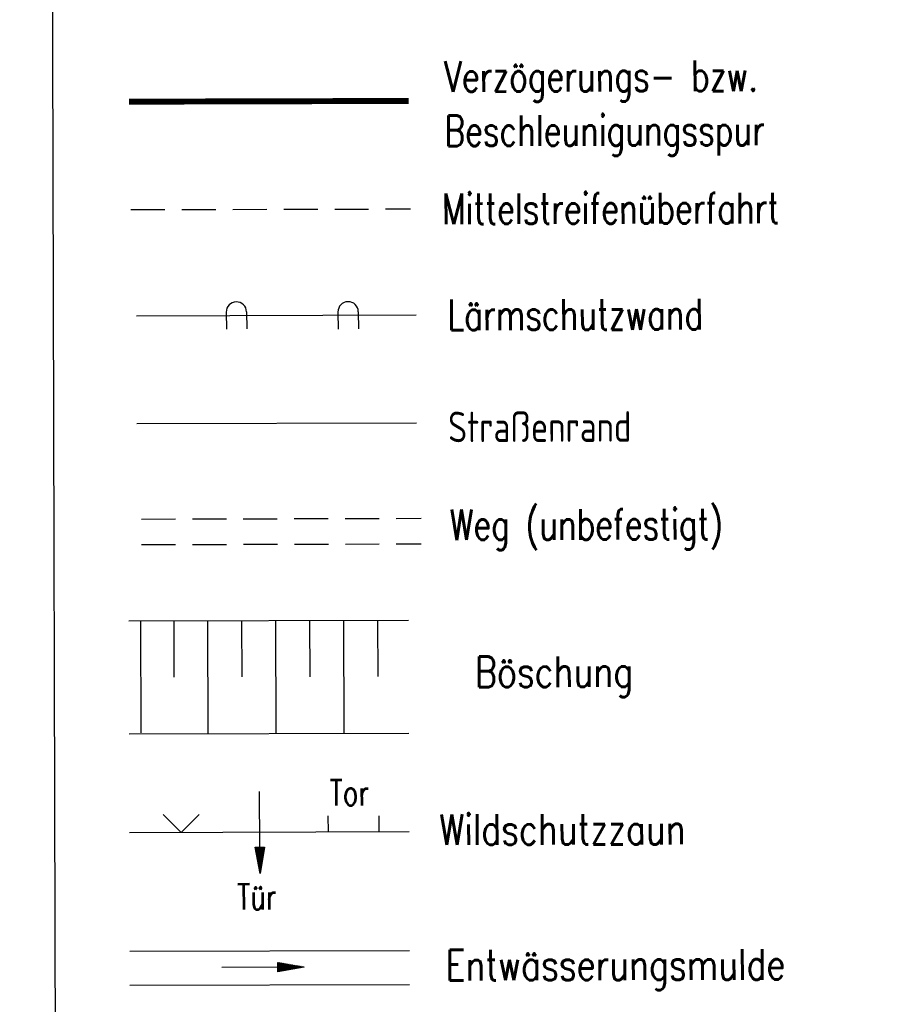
# Model space of a CAD drawing. Extents: x 0 to 1135, y 0 to 420.
# Tile 65 of 84: x 1028 to 1079, y 179 to 237. Entities that reach past the tile are written whole.
import ezdxf

# ---------------------------------------------------------------- set-up
doc = ezdxf.new("R2010")
doc.units = 0
doc.header["$LTSCALE"] = 2
doc.header["$MEASUREMENT"] = 0
for name, pattern in [('AUSGEZOGEN', [0]), ('EinAusfädelung', [3.5, 2.5, -1]), ('GESTRICH-X2', [1.5, 1, -0.5])]:
    doc.linetypes.add(name, pattern=pattern)
doc.layers.get('0').update_dxf_attribs({"color": 8, "linetype": 'AUSGEZOGEN'})
for name, color, linetype in [('BOESCHG', 8, 'AUSGEZOGEN'), ('EINAUSF', 8, 'EinAusfädelung'), ('FBRTOP', 8, 'AUSGEZOGEN'), ('LAERMWAND', 8, 'AUSGEZOGEN'), ('LEGENDE', 7, 'AUSGEZOGEN'), ('MS-UEBERFAHRT', 8, 'GESTRICH-X2'), ('MULDE', 8, 'AUSGEZOGEN'), ('PFEILTOP', 8, 'AUSGEZOGEN'), ('STRASSE', 8, 'AUSGEZOGEN'), ('WEG', 8, 'GESTRICH-X2'), ('ZAUN', 8, 'AUSGEZOGEN')]:
    doc.layers.add(name, color=color, linetype=linetype)
doc.styles.add('ROMANS', font='romans.shx', dxfattribs={"width": 0.8})

# ---------------------------------------------------------------- blocks, each defined once
blk = doc.blocks.new('ZL')
at = {"color": 0}
for p, q in [((-1.066, 1.055), (0, 0)), ((0, 0), (1.055, 1.066))]:
    blk.add_line(p, q, dxfattribs=at)
blk = doc.blocks.new('PFEIL2')
at = {"color": 0}
for p, q in [((0.88, 0.002), (-2.401, -0.012)), ((0.881, -0.271), (0.879, 0.276)), ((0.879, 0.276), (2.429, 0.009)), ((0.911, 0.27), (0.879, 0.265)), ((0.965, 0.261), (0.879, 0.246)), ((1.019, 0.252), (0.879, 0.228)), ((1.073, 0.242), (0.879, 0.209)), ((1.127, 0.233), (0.879, 0.191)), ((1.181, 0.224), (0.879, 0.172)), ((1.235, 0.214), (0.879, 0.154)), ((1.289, 0.205), (0.879, 0.135)), ((1.343, 0.196), (0.879, 0.117)), ((1.397, 0.187), (0.879, 0.098)), ((1.451, 0.177), (0.879, 0.08)), ((1.505, 0.168), (0.879, 0.061)), ((1.559, 0.159), (0.88, 0.043)), ((1.613, 0.149), (0.88, 0.024)), ((1.668, 0.14), (0.88, 0.006)), ((1.722, 0.131), (0.88, -0.013)), ((1.776, 0.121), (0.88, -0.031)), ((1.83, 0.112), (0.88, -0.05)), ((1.884, 0.103), (0.88, -0.068)), ((1.938, 0.094), (0.88, -0.087)), ((1.992, 0.084), (0.88, -0.105)), ((2.046, 0.075), (0.88, -0.124)), ((2.1, 0.066), (0.88, -0.142)), ((2.154, 0.056), (0.88, -0.161)), ((2.208, 0.047), (0.88, -0.179)), ((2.262, 0.038), (0.881, -0.198)), ((2.316, 0.029), (0.881, -0.216)), ((2.37, 0.019), (0.881, -0.235)), ((2.424, 0.01), (0.881, -0.253)), ((2.429, 0.009), (0.881, -0.271))]:
    blk.add_line(p, q, dxfattribs=at)

msp = doc.modelspace()

# ---------------------------------------------------------------- linework, layer by layer
at = {"layer": 'BOESCHG'}
for p, q in [((1034.975, 194.993), (1034.958, 201.575)), ((1036.914, 198.272), (1036.905, 201.58)), ((1038.922, 194.97), (1038.905, 201.585)), ((1040.914, 198.282), (1040.905, 201.59)), ((1042.922, 194.981), (1042.905, 201.595)), ((1044.914, 198.292), (1044.905, 201.6)), ((1046.922, 194.991), (1046.905, 201.606)), ((1048.914, 198.303), (1048.905, 201.611))]:
    msp.add_line(p, q, dxfattribs=at)
for points in [[(1034.249, 201.573), (1050.713, 201.615)], [(1034.266, 194.929), (1050.73, 194.971)]]:
    msp.add_lwpolyline(points, dxfattribs=at)
at = {"layer": 'EINAUSF', "const_width": 0.35}
msp.add_lwpolyline([(1034.258, 232.143), (1050.722, 232.186)], dxfattribs=at)
at = {"layer": 'FBRTOP', "const_width": 0.5}
for points in [[(88.009, 187.528, 0), (104.839, 188.975, 0), (166.439, 194.269, -0.000002), (228.71, 199.62, 0.000002), (290.98, 204.971, 0.000001), (321.649, 207.607, 0.000001), (340.796, 209.253, 0.000002), (353.251, 210.323, -0.000001), (365.705, 211.394, -0.000007)], [(87.666, 191.514, 0), (104.497, 192.96, 0), (166.097, 198.254, -0.000002), (228.367, 203.605, 0.000002), (290.638, 208.957, 0.000001), (321.307, 211.592, 0.000001), (340.454, 213.238, 0.000002), (352.908, 214.308, -0.000001), (365.363, 215.379, -0.000007)], [(377.816, 216.449, 0.000001), (390.27, 217.519, 0.000044)], [(378.159, 212.464, 0.000001), (390.613, 213.534, 0.000044)]]:
    msp.add_lwpolyline(points, format="xyb", dxfattribs=at)
at = {"layer": 'LAERMWAND'}
for p, q in [((1039.976, 219.749), (1039.992, 218.749)), ((1041.176, 219.768), (1041.192, 218.768)), ((1046.553, 219.761), (1046.569, 218.761)), ((1047.753, 219.78), (1047.769, 218.78)), ((1034.688, 219.544), (1051.152, 219.586))]:
    msp.add_line(p, q, dxfattribs=at)
for centre in [(1040.576, 219.759), (1047.153, 219.77)]:
    msp.add_arc(centre, 0.6, 0.91482, 180.91482, dxfattribs=at)
at = {"layer": 'LEGENDE'}
msp.add_lwpolyline([(1030.061, 117.083), (1124.072, 117.324), (1123.635, 287.473), (1029.624, 287.231)], close=True, dxfattribs=at)
at = {"layer": 'MS-UEBERFAHRT'}
msp.add_line((1034.361, 225.789), (1050.825, 225.831), dxfattribs=at)
at = {"layer": 'MULDE'}
for p, q in [((1034.299, 182.132), (1050.763, 182.174)), ((1034.304, 180.132), (1050.768, 180.174))]:
    msp.add_line(p, q, dxfattribs=at)
at = {"layer": 'STRASSE'}
msp.add_line((1034.72, 213.201), (1051.184, 213.244), dxfattribs=at)
at = {"layer": 'WEG'}
for p, q in [((1034.985, 207.576), (1051.449, 207.618)), ((1034.989, 206.073), (1051.453, 206.115))]:
    msp.add_line(p, q, dxfattribs=at)
at = {"layer": 'ZAUN'}
for p, q in [((1045.989, 189.171), (1045.986, 190.097)), ((1048.989, 189.179), (1048.986, 190.105)), ((1034.281, 189.132), (1050.745, 189.174))]:
    msp.add_line(p, q, dxfattribs=at)

# ---------------------------------------------------------------- block references
at = {"layer": 'PFEILTOP', "rotation": 0.1471602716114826}
msp.add_blockref('PFEIL2', (1042.13, 181.185), dxfattribs=at)
at = {"layer": 'ZAUN'}
for name, p, rotation in [('PFEIL2', (1041.957, 189.135), 270.1471602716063), ('ZL', (1037.329, 189.123), 0.1471602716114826)]:
    msp.add_blockref(name, p, dxfattribs=dict(at, rotation=rotation))

# ---------------------------------------------------------------- texts
at = {"layer": 'LEGENDE', "style": 'ROMANS'}
for s, width, p in [('Verzögerungs- bzw.', 0.75, (1052.816, 232.723)), ('Beschleunigungsspur', 0.75, (1052.825, 229.527)), ('Mittelstreifenüberfahrt', 0.75, (1052.685, 224.934)), ('Lärmschutzwand', 0.75, (1053.012, 218.691)), ('Straßenrand', 0.75, (1053.045, 212.096)), ('Weg (unbefestigt)', 0.75, (1053.142, 206.339)), ('Böschung', 0.8, (1054.618, 197.674)), ('Wildschutzzaun', 0.8, (1052.521, 188.39)), ('Entwässerungsmulde', 0.8, (1052.892, 180.412))]:
    msp.add_text(s, height=1.8, rotation=0.14716, dxfattribs=dict(at, width=width)).set_placement(p)
at = {"layer": 'ZAUN', "style": 'ROMANS', "width": 0.75}
for s, p in [('Tor', (1046.072, 190.714)), ('Tür', (1040.622, 184.59))]:
    msp.add_text(s, height=1.5, rotation=0.14716, dxfattribs=at).set_placement(p)

doc.saveas('drawing.dxf')
